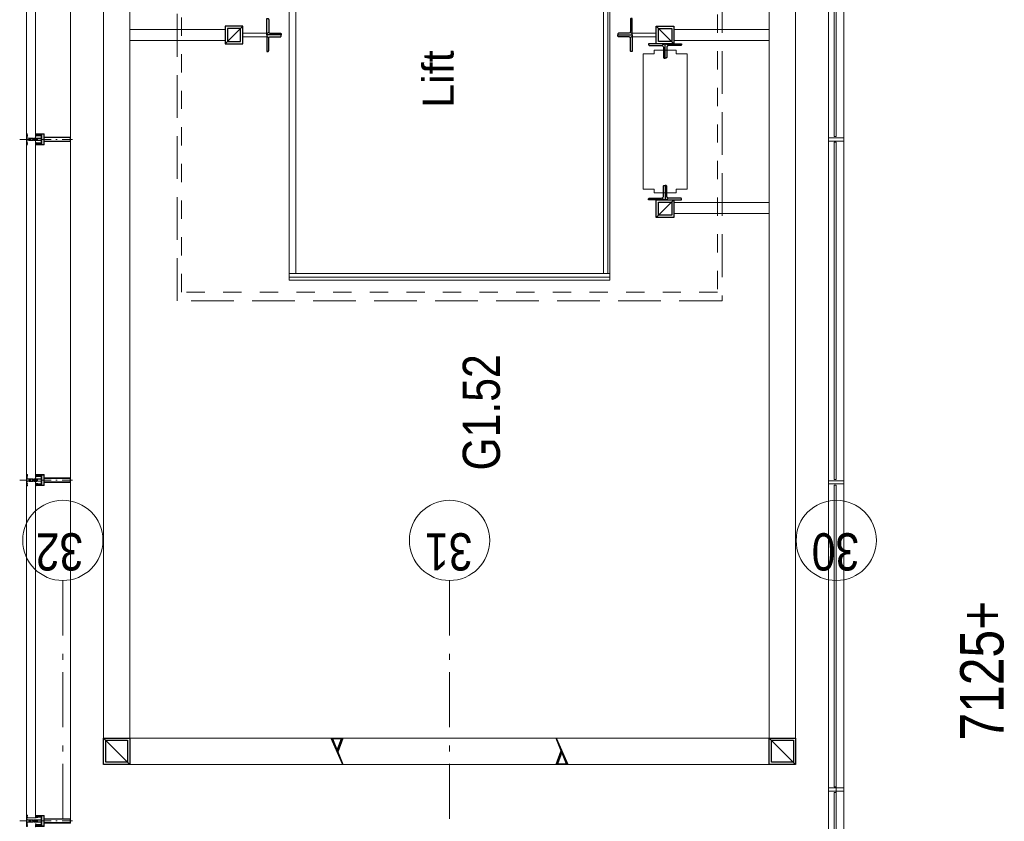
# Model space of a CAD drawing. Header units: millimetres. Extents: x -46954 to 169732, y -26853 to 94136.
# Tile 40 of 174: x -12384 to -7903, y 60945 to 64591. Entities that reach past the tile are written whole.
import ezdxf

# ---------------------------------------------------------------- set-up
doc = ezdxf.new("R2010")
doc.units = ezdxf.units.MM
doc.header["$LTSCALE"] = 400
for name, pattern in [('STYLE_01', [0.416641, 0.208282, -0.208359]), ('STYLE_02', [0.694427, 0.486069, -0.208359]), ('STYLE_06', [1.041641, 0.625, -0.208282, 0.069427, -0.138931]), ('STYLE_15', [0.240945, 0.11811, -0.059055, 0.004724, -0.059055]), ('STYLE_16', [0.177165, 0.11811, -0.059055])]:
    doc.linetypes.add(name, pattern=pattern)
for name, color, linetype, lineweight in [('Lijn-afbreek', 140, 'STYLE_06', 15), ('mat-glas-hor', 140, 'Continuous', 15), ('mat-kalkzandsteen', 5, 'Continuous', 25), ('mat-staal', 5, 'Continuous', 25), ('mat-staal_zink', 140, 'Continuous', 15), ('None', 7, 'Continuous', 9), ('Ruimtenummers', 5, 'Continuous', 25), ('Tekst', 140, 'Continuous', 15)]:
    doc.layers.add(name, color=color, linetype=linetype, lineweight=lineweight)
doc.styles.add('Arial', font='arial.ttf', dxfattribs={"height": 176.388889})
doc.styles.add('Arial Narrow', font='ARIALN.TTF', dxfattribs={"height": 222.25})

# ---------------------------------------------------------------- blocks, each defined once
blk = doc.blocks.new('*X1390')
at = {"layer": 'None', "lineweight": 5}
blk.add_line((33516, 5650), (31916, 5650), dxfattribs=at)
blk = doc.blocks.new('*X1391')
at = {"layer": 'None', "lineweight": 5}
blk.add_line((31900, 5640), (31900, 7100), dxfattribs=at)
blk = doc.blocks.new('*X698')
at = {"layer": 'None', "lineweight": 9}
blk.add_line((-60, -60), (60, 60), dxfattribs=at)
blk = doc.blocks.new('Kolom [] 120')
at = {"layer": 'mat-staal', "lineweight": 25}
for points in [[(-60, 60), (60, 60), (60, -60), (-60, -60)], [(-50, 50), (50, 50), (50, -50), (-50, -50)]]:
    blk.add_lwpolyline(points, close=True, dxfattribs=at)
at = {"layer": 'mat-staal'}
blk.add_blockref('*X698', (0, 0), dxfattribs=at)
blk = doc.blocks.new('*X1407')
at = {"layer": 'None', "lineweight": 9}
for p, q in [((29775.5, 6865.2), (29779.2, 6869)), ((29800.1, 6889.8), (29803.1, 6892.8))]:
    blk.add_line(p, q, dxfattribs=at)
blk = doc.blocks.new('*X1408')
at = {"layer": 'None', "lineweight": 25}
blk.add_line((29770.8, 5870.6), (29773.2, 5873), dxfattribs=at)
blk = doc.blocks.new('*X1409')
at = {"layer": 'None', "lineweight": 9}
blk.add_line((-17.8, -17.8), (-9.4, -9.4), dxfattribs=at)
blk = doc.blocks.new('*U1410')
at = {"layer": 'None', "color": 92, "linetype": 'Continuous', "lineweight": 25, "flags": 128}
blk.add_lwpolyline([(-17.8, -22.8), (-17.8, 52.2), (-13.8, 52.2, -0.414214), (-9.8, 48.2), (-9.8, -6.8, 0.414214), (-1.8, -14.8), (43.2, -14.8, -0.414214), (47.2, -18.8), (47.2, -22.8)], format="xyb", close=True, dxfattribs=at)
at = {"layer": 'None', "color": 92}
blk.add_blockref('*X1409', (0, 0), dxfattribs=at)
blk = doc.blocks.new('*X1411')
at = {"layer": 'None', "lineweight": 9}
blk.add_line((-17.8, -17.8), (-9.4, -9.4), dxfattribs=at)
blk = doc.blocks.new('*U1412')
at = {"layer": 'None', "color": 92, "linetype": 'Continuous', "lineweight": 25, "flags": 128}
blk.add_lwpolyline([(-17.8, -22.8), (-17.8, 52.2), (-13.8, 52.2, -0.414214), (-9.8, 48.2), (-9.8, -6.8, 0.414214), (-1.8, -14.8), (43.2, -14.8, -0.414214), (47.2, -18.8), (47.2, -22.8)], format="xyb", close=True, dxfattribs=at)
at = {"layer": 'None', "color": 92}
blk.add_blockref('*X1411', (0, 0), dxfattribs=at)
blk = doc.blocks.new('*U1413')
at = {"layer": 'mat-staal', "rotation": 89.99999764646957}
blk.add_blockref('*U1412', (32978.2, 5556.8), dxfattribs=at)
at = {"layer": 'mat-staal', "xscale": -1, "rotation": 270}
blk.add_blockref('*U1410', (33023.8, 5556.8), dxfattribs=at)
blk = doc.blocks.new('*U1414')
at = {"layer": 'mat-staal'}
blk.add_blockref('*U1413', (0, 0), dxfattribs=at)
blk = doc.blocks.new('*U1415')
at = {"layer": 'None', "color": 140, "linetype": 'Continuous', "lineweight": 15}
blk.add_lwpolyline([(32299, 5339), (32299, 5289), (32915.9, 5289), (32915.9, 5339), (32932.4, 5339), (32932.4, 5439), (32915.9, 5439), (32915.9, 5489), (32299, 5489), (32299, 5439), (32282.4, 5439), (32282.4, 5339)], close=True, dxfattribs=at)
blk = doc.blocks.new('*X1416')
at = {"layer": 'None', "lineweight": 9}
blk.add_line((-17.8, -17.8), (-9.4, -9.4), dxfattribs=at)
blk = doc.blocks.new('*U1417')
at = {"layer": 'None', "color": 92, "linetype": 'Continuous', "lineweight": 25, "flags": 128}
blk.add_lwpolyline([(-17.8, -22.8), (-17.8, 52.2), (-13.8, 52.2, -0.414214), (-9.8, 48.2), (-9.8, -6.8, 0.414214), (-1.8, -14.8), (43.2, -14.8, -0.414214), (47.2, -18.8), (47.2, -22.8)], format="xyb", close=True, dxfattribs=at)
at = {"layer": 'None', "color": 92}
blk.add_blockref('*X1416', (0, 0), dxfattribs=at)
blk = doc.blocks.new('*X1418')
at = {"layer": 'None', "lineweight": 9}
blk.add_line((-17.8, -17.8), (-9.4, -9.4), dxfattribs=at)
blk = doc.blocks.new('*U1419')
at = {"layer": 'None', "color": 92, "linetype": 'Continuous', "lineweight": 25, "flags": 128}
blk.add_lwpolyline([(-17.8, -22.8), (-17.8, 52.2), (-13.8, 52.2, -0.414214), (-9.8, 48.2), (-9.8, -6.8, 0.414214), (-1.8, -14.8), (43.2, -14.8, -0.414214), (47.2, -18.8), (47.2, -22.8)], format="xyb", close=True, dxfattribs=at)
at = {"layer": 'None', "color": 92}
blk.add_blockref('*X1418', (0, 0), dxfattribs=at)
blk = doc.blocks.new('*U1420')
at = {"layer": 'mat-staal', "xscale": -1, "rotation": 2.3535304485e-06}
blk.add_blockref('*U1419', (32943.2, 5411.8), dxfattribs=at)
at = {"layer": 'mat-staal', "rotation": 180}
blk.add_blockref('*U1417', (32943.2, 5366.2), dxfattribs=at)
blk = doc.blocks.new('*U1421')
at = {"layer": 'mat-staal'}
blk.add_blockref('*U1420', (0, 0), dxfattribs=at)
blk = doc.blocks.new('*X1422')
at = {"layer": 'None', "lineweight": 9}
blk.add_line((-17.8, -17.8), (-9.4, -9.4), dxfattribs=at)
blk = doc.blocks.new('*U1423')
at = {"layer": 'None', "color": 92, "linetype": 'Continuous', "lineweight": 25, "flags": 128}
blk.add_lwpolyline([(-17.8, -22.8), (-17.8, 52.2), (-13.8, 52.2, -0.414214), (-9.8, 48.2), (-9.8, -6.8, 0.414214), (-1.8, -14.8), (43.2, -14.8, -0.414214), (47.2, -18.8), (47.2, -22.8)], format="xyb", close=True, dxfattribs=at)
at = {"layer": 'None', "color": 92}
blk.add_blockref('*X1422', (0, 0), dxfattribs=at)
blk = doc.blocks.new('*X1424')
at = {"layer": 'None', "lineweight": 9}
blk.add_line((-17.8, -17.8), (-9.4, -9.4), dxfattribs=at)
blk = doc.blocks.new('*U1425')
at = {"layer": 'None', "color": 92, "linetype": 'Continuous', "lineweight": 25, "flags": 128}
blk.add_lwpolyline([(-17.8, -22.8), (-17.8, 52.2), (-13.8, 52.2, -0.414214), (-9.8, 48.2), (-9.8, -6.8, 0.414214), (-1.8, -14.8), (43.2, -14.8, -0.414214), (47.2, -18.8), (47.2, -22.8)], format="xyb", close=True, dxfattribs=at)
at = {"layer": 'None', "color": 92}
blk.add_blockref('*X1424', (0, 0), dxfattribs=at)
blk = doc.blocks.new('*U1426')
at = {"layer": 'mat-staal'}
blk.add_blockref('*U1425', (32268.8, 5411.8), dxfattribs=at)
at = {"layer": 'mat-staal', "xscale": -1, "rotation": 180.0000023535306}
blk.add_blockref('*U1423', (32268.8, 5366.2), dxfattribs=at)
blk = doc.blocks.new('*U1427')
at = {"layer": 'mat-staal'}
blk.add_blockref('*U1426', (0, 0), dxfattribs=at)
blk = doc.blocks.new('*X700')
at = {"layer": 'None', "lineweight": 9}
blk.add_line((-40, -40), (40, 40), dxfattribs=at)
blk = doc.blocks.new('Kolom [] 080')
at = {"layer": 'mat-staal', "lineweight": 25}
for points in [[(-40, 40), (40, 40), (40, -40), (-40, -40)], [(-30, 30), (30, 30), (30, -30), (-30, -30)]]:
    blk.add_lwpolyline(points, close=True, dxfattribs=at)
at = {"layer": 'mat-staal'}
blk.add_blockref('*X700', (0, 0), dxfattribs=at)
blk = doc.blocks.new('*X1428')
at = {"layer": 'None', "lineweight": 9}
blk.add_line((-17.8, -17.8), (-9.4, -9.4), dxfattribs=at)
blk = doc.blocks.new('*U1429')
at = {"layer": 'None', "color": 92, "linetype": 'Continuous', "lineweight": 25, "flags": 128}
blk.add_lwpolyline([(-17.8, -22.8), (-17.8, 52.2), (-13.8, 52.2, -0.414214), (-9.8, 48.2), (-9.8, -6.8, 0.414214), (-1.8, -14.8), (43.2, -14.8, -0.414214), (47.2, -18.8), (47.2, -22.8)], format="xyb", close=True, dxfattribs=at)
at = {"layer": 'None', "color": 92}
blk.add_blockref('*X1428', (0, 0), dxfattribs=at)
blk = doc.blocks.new('*X1430')
at = {"layer": 'None', "lineweight": 9}
blk.add_line((-17.8, -17.8), (-9.4, -9.4), dxfattribs=at)
blk = doc.blocks.new('*U1431')
at = {"layer": 'None', "color": 92, "linetype": 'Continuous', "lineweight": 25, "flags": 128}
blk.add_lwpolyline([(-17.8, -22.8), (-17.8, 52.2), (-13.8, 52.2, -0.414214), (-9.8, 48.2), (-9.8, -6.8, 0.414214), (-1.8, -14.8), (43.2, -14.8, -0.414214), (47.2, -18.8), (47.2, -22.8)], format="xyb", close=True, dxfattribs=at)
at = {"layer": 'None', "color": 92}
blk.add_blockref('*X1430', (0, 0), dxfattribs=at)
blk = doc.blocks.new('*U1432')
at = {"layer": 'mat-staal', "xscale": -1, "rotation": 90.00000235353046}
blk.add_blockref('*U1431', (32978.2, 7183.2), dxfattribs=at)
at = {"layer": 'mat-staal', "rotation": 270}
blk.add_blockref('*U1429', (33023.8, 7183.2), dxfattribs=at)
blk = doc.blocks.new('*U1433')
at = {"layer": 'mat-staal'}
blk.add_blockref('*U1432', (0, 0), dxfattribs=at)
blk = doc.blocks.new('*U1434')
at = {"layer": 'None', "color": 43, "linetype": 'Continuous', "lineweight": 9}
for points in [[(32976, 7391), (33026, 7391), (33026, 7825), (32976, 7825)], [(32993, 7311), (33009, 7311), (33009, 7201), (32993, 7201)], [(32993, 5539), (33009, 5539), (33009, 5429), (32993, 5429)], [(32188.5, 5349), (32238.5, 5349), (32238.5, 4915), (32188.5, 4915)], [(32976, 5349), (33026, 5349), (33026, 4915), (32976, 4915)]]:
    blk.add_lwpolyline(points, close=True, dxfattribs=at)
at = {"layer": 'Lijn-afbreek', "color": 7, "xscale": -1, "rotation": 180}
blk.add_blockref('Kolom [] 080', (33001, 7351), dxfattribs=at)
at = {"layer": 'Lijn-afbreek', "color": 7, "rotation": 90}
blk.add_blockref('Kolom [] 080', (32211, 5389), dxfattribs=at)
at = {"layer": 'Lijn-afbreek', "color": 7}
blk.add_blockref('Kolom [] 080', (33001, 5389), dxfattribs=at)
at = {"layer": 'mat-staal'}
for name in ['*U1433', '*U1414', '*U1421', '*U1427']:
    blk.add_blockref(name, (0, 0), dxfattribs=at)
at = {"layer": 'None', "color": 7}
blk.add_blockref('*U1415', (0, 0), dxfattribs=at)
blk = doc.blocks.new('*U1435')
at = {"layer": 'mat-glas-hor', "lineweight": 15}
for points in [[(31886, 5640), (31886, 7100), (31916, 7100), (31916, 5640)], [(31916, 7070), (33516, 7070), (33516, 7100), (31916, 7100)], [(31916, 5670), (33516, 5670), (33516, 5640), (31916, 5640)]]:
    blk.add_lwpolyline(points, close=True, dxfattribs=at)
at = {"layer": 'mat-glas-hor', "color": 140, "lineweight": 15}
for points in [[(29086.1, 4620), (29555.8, 4620), (29555.8, 4610), (29086.1, 4610)], [(30953.6, 4620), (29580.8, 4620), (29580.8, 4610), (30953.6, 4610)], [(30978.6, 4620), (32513.6, 4620), (32513.6, 4610), (30978.6, 4610)], [(34076.1, 4620), (32538.6, 4620), (32538.6, 4610), (34076.1, 4610)]]:
    blk.add_lwpolyline(points, close=True, dxfattribs=at)
at = {"layer": 'mat-staal_zink', "color": 8, "lineweight": 5}
for points in [[(29575.8, 4575), (29560.8, 4575), (29560.8, 4645), (29575.8, 4645)], [(30973.6, 4645), (30958.6, 4645), (30958.6, 4575), (30973.6, 4575)], [(32533.6, 4645), (32518.6, 4645), (32518.6, 4575), (32533.6, 4575)]]:
    blk.add_lwpolyline(points, close=True, dxfattribs=at)
at = {"layer": 'None', "color": 140, "linetype": 'Continuous', "lineweight": 15}
for p, q in [((29683.1, 7825), (29683.1, 6855)), ((29803.1, 7825), (29803.1, 6855)), ((29683.1, 5885), (29683.1, 4915)), ((29803.1, 5885), (29803.1, 4915))]:
    blk.add_line(p, q, dxfattribs=at)
at = {"layer": 'None', "color": 8, "linetype": 'Continuous', "lineweight": 5}
for p, q in [((34041.1, 4645), (29081.1, 4645)), ((29081.1, 4575), (34111.1, 4575))]:
    blk.add_line(p, q, dxfattribs=at)
at = {"layer": 'None', "color": 43, "linetype": 'Continuous', "lineweight": 9, "flags": 128}
for points in [[(29683.1, 4795), (29683.1, 7945), (33891.1, 7945), (33891.1, 4795)], [(33771.1, 4915), (33771.1, 7825), (29803.1, 7825), (29803.1, 4915)]]:
    blk.add_lwpolyline(points, close=True, dxfattribs=at)
at = {"layer": 'None', "color": 43, "linetype": 'STYLE_02', "lineweight": 9}
blk.add_lwpolyline([(31791.1, 7610), (33761.1, 7610), (33761.1, 5130), (31791.1, 5130)], close=True, dxfattribs=at)
at = {"layer": 'None', "color": 8, "linetype": 'STYLE_01', "lineweight": 5}
blk.add_lwpolyline([(31831.1, 7590), (33761.1, 7590), (33761.1, 5150), (31831.1, 5150)], close=True, dxfattribs=at)
at = {"layer": 'None', "color": 92, "linetype": 'Continuous', "lineweight": 25}
for points in [[(29683.1, 6855), (29803.1, 6908.6), (29803.1, 6855), (29740.7, 6878.2), (29747.3, 6880.8), (29800.1, 6861.2), (29800.1, 6902.1)], [(29803.1, 5885), (29683.1, 5831.4), (29683.1, 5885), (29745.5, 5861.8), (29738.8, 5859.2), (29686.1, 5878.8), (29686.1, 5837.9)]]:
    blk.add_lwpolyline(points, close=True, dxfattribs=at)
at = {"layer": 'mat-glas-hor'}
for name in ['*X1391', '*X1390']:
    blk.add_blockref(name, (0, 0), dxfattribs=at)
at = {"layer": 'mat-staal', "color": 7}
for p in [(29743.1, 7885), (29743.1, 4855)]:
    blk.add_blockref('Kolom [] 120', p, dxfattribs=at)
at = {"layer": 'None', "color": 7}
blk.add_blockref('*U1434', (0, 0), dxfattribs=at)
at = {"layer": 'None', "color": 92}
for name in ['*X1407', '*X1408']:
    blk.add_blockref(name, (0, 0), dxfattribs=at)
at = {"layer": 'None', "color": 140, "insert": (32800.1, 6492.7), "char_height": 141.11, "attachment_point": 2, "style": 'Arial'}
blk.add_mtext('Lift', dxfattribs=at)
blk = doc.blocks.new('*U382')
at = {"layer": 'None', "color": 8, "lineweight": 5, "flags": 128}
for points in [[(-5, -154.3), (-5, -154.3, 0.414214), (-5.5, -154.8), (-5.5, -172.5), (-5.5, -172.5, 0.414214), (-5, -173), (-4, -173), (-4, -173, 0.414214), (-3.5, -172.5), (-3.5, -172.5, 0.414214), (-4, -172), (-4.5, -172), (-4.5, -168.8), (-4.5, -168.8, -0.414214), (-4, -168.3), (-2.7, -168.3), (-2.7, -168.3, 0.221695), (-1.9, -167.9), (-0.8, -166.5), (-0.8, -166.5, -0.466308), (0.8, -166.5), (2, -167.9), (2, -167.9, 0.221695), (2.7, -168.3), (4, -168.3), (4, -168.3, -0.414214), (4.5, -168.8), (4.5, -172), (4, -172), (4, -172, 0.414214), (3.5, -172.5), (3.5, -172.5, 0.414214), (4, -173), (5, -173), (5, -173, 0.414214), (5.5, -172.5), (5.5, -154.8), (5.5, -154.8, 0.414214), (5, -154.3), (4.7, -154.3), (4.7, -155), (4.7, -155, -0.414214), (4.4, -155.3), (4.1, -155.3), (4.1, -155.3, -0.414214), (3.3, -154.5), (3.3, -150.6), (3.3, -150.6, -0.414214), (4.1, -149.8), (4.4, -149.8), (4.4, -149.8, -0.414214), (4.7, -150.1), (4.7, -150.8), (5, -150.8), (5, -150.8, 0.414214), (5.5, -150.3), (5.5, -137.6), (5.5, -137.6, 0.351868), (5.3, -137.3), (5.3, -137.3, 0.351868), (4.9, -137.5), (4.1, -139.2), (4.1, -139.2, 0.314902), (4.2, -139.4), (4.5, -139.7), (4.5, -139.7, -0.198912), (4.5, -139.9), (4.5, -140.1), (4.5, -140.1, -0.198912), (4.5, -140.3), (4.2, -140.6), (4.2, -140.6, 0.414214), (4.2, -140.8), (4.5, -141.1), (4.5, -141.1, -0.198912), (4.5, -141.3), (4.5, -141.5), (4.5, -141.5, -0.198912), (4.5, -141.7), (4.2, -142), (4.2, -142, 0.414214), (4.2, -142.2), (4.5, -142.5), (4.5, -142.5, -0.198912), (4.5, -142.7), (4.5, -143.2), (4.5, -143.2, -0.087489), (4.5, -143.3), (4.2, -144.1), (4.2, -148.5), (4.2, -148.5, -0.414214), (3.9, -148.8), (-3.9, -148.8), (-3.9, -148.8, -0.414214), (-4.2, -148.5), (-4.2, -144.1), (-4.5, -143.3), (-4.5, -143.3, -0.087489), (-4.5, -143.2), (-4.5, -142.7), (-4.5, -142.7, -0.198912), (-4.4, -142.5), (-4.1, -142.2), (-4.1, -142.2, 0.414214), (-4.1, -142), (-4.4, -141.7), (-4.4, -141.7, -0.198912), (-4.5, -141.5), (-4.5, -141.3), (-4.5, -141.3, -0.198912), (-4.4, -141.1), (-4.1, -140.8), (-4.1, -140.8, 0.414214), (-4.1, -140.6), (-4.4, -140.3), (-4.4, -140.3, -0.198912), (-4.5, -140.1), (-4.5, -139.9), (-4.5, -139.9, -0.198912), (-4.4, -139.7), (-4.1, -139.4), (-4.1, -139.4, 0.314902), (-4.1, -139.2), (-4.9, -137.5), (-4.9, -137.5, 0.351868), (-5.3, -137.3), (-5.3, -137.3, 0.351868), (-5.5, -137.6), (-5.5, -150.3), (-5.5, -150.3, 0.414214), (-5, -150.8), (-4.7, -150.8), (-4.7, -150.1), (-4.7, -150.1, -0.414214), (-4.4, -149.8), (-4.1, -149.8), (-4.1, -149.8, -0.414214), (-3.3, -150.6), (-3.3, -154.5), (-3.3, -154.5, -0.414214), (-4.1, -155.3), (-4.4, -155.3), (-4.4, -155.3, -0.414214), (-4.7, -155), (-4.7, -154.3)], [(-4.5, -161.7, -0.414214), (-4, -161.2), (-2.7, -161.2), (-2.7, -161.2, 0.414214), (-2.5, -161), (-2.5, -160.4), (-2.5, -160.4, 0.414214), (-2.7, -160.2), (-4, -160.2), (-4, -160.2, -0.414214), (-4.5, -159.7), (-4.5, -156.8), (-4.5, -156.8, -0.414214), (-4, -156.3), (4, -156.3), (4, -156.3, -0.414214), (4.5, -156.8), (4.5, -159.7), (4.5, -159.7, -0.414214), (4, -160.2), (2.7, -160.2), (2.7, -160.2, 0.414214), (2.5, -160.4), (2.5, -161), (2.5, -161, 0.414214), (2.7, -161.2), (4, -161.2), (4, -161.2, -0.414214), (4.5, -161.7), (4.5, -166.8), (4.5, -166.8, -0.414214), (4, -167.3), (3, -167.3), (3, -167.3, -0.221695), (2.6, -167.1), (1.5, -165.9), (1.5, -165.9, 0.466308), (-1.5, -165.9), (-2.6, -167.1), (-2.6, -167.1, -0.221695), (-2.9, -167.3), (-4, -167.3), (-4, -167.3, -0.414214), (-4.5, -166.8), (-4.5, -161.7)], [(-1.8, -149.8, 0.414214), (-2.3, -150.3), (-2.3, -155.1), (-2.3, -155.1, 0.414214), (-2.1, -155.3), (2.1, -155.3), (2.1, -155.3, 0.414214), (2.3, -155.1), (2.3, -150.3), (2.3, -150.3, 0.414214), (1.8, -149.8), (-1.8, -149.8)]]:
    blk.add_lwpolyline(points, format="xyb", close=True, dxfattribs=at)
blk = doc.blocks.new('*U383')
at = {"layer": 'None', "color": 8, "lineweight": 5, "flags": 128}
for points in [[(-6, -180.7), (-6, -180.7, -0.388879), (-8.7, -183.2), (-8.7, -183.2), (-20.4, -183.2), (-21.6, -183.9), (-22.9, -183.9), (-22.9, -182.7), (-23.8, -182.7), (-23.8, -184.8), (23.8, -184.8), (23.8, -182.7), (22.9, -182.7), (22.9, -183.9), (21.7, -183.9), (20.4, -183.2), (8.7, -183.2), (8.7, -183.2, -0.388879), (6, -180.7), (6, -180.7), (5.3, -173.2), (2.5, -173.2), (2.5, -171.2), (-2.5, -171.2), (-2.5, -173.2), (-5.3, -173.2), (-6, -180.7)], [(-13.5, -182.8), (-13.5, -181.9), (-14.5, -181.1), (-14.5, -181.1, 0.36397), (-14.9, -181.1), (-14.9, -181.1), (-15.4, -181.5), (-15.4, -181.5, -0.36397), (-15.8, -181.5), (-15.8, -181.5), (-16.3, -181.1), (-16.3, -181.1, 0.36397), (-16.7, -181.1), (-16.7, -181.1), (-17.2, -181.5), (-17.2, -181.5, -0.36397), (-17.6, -181.5), (-17.6, -181.5), (-18.1, -181.1), (-18.1, -181.1, 0.36397), (-18.5, -181.1), (-18.5, -181.1), (-19, -181.5), (-19, -181.5, -0.36397), (-19.4, -181.5), (-19.4, -181.5), (-19.9, -181.1), (-19.9, -181.1, 0.36397), (-20.3, -181.1), (-20.3, -181.1), (-20.8, -181.5), (-20.8, -181.5, -0.36397), (-21.2, -181.5), (-21.2, -181.5), (-21.7, -181.1), (-21.7, -181.1, 0.36397), (-22.1, -181.1), (-22.1, -181.1), (-22.4, -181.3), (-23.2, -181.3), (-23.5, -181.1), (-23.5, -181.1, 0.36397), (-23.9, -181.1), (-23.9, -181.1), (-24.2, -181.3), (-24.5, -181.3), (-24.5, -181.3, -0.267949), (-24.8, -181.2), (-24.8, -181.2), (-24.9, -180.9), (-24.9, -180.9, 0.339454), (-25.3, -180.7), (-25.3, -180.7, 0.339454), (-25.5, -181), (-25.5, -181), (-25.5, -184.4), (-25.5, -184.4, 0.414214), (-25.2, -184.7), (-25.2, -184.7), (-24.3, -184.7), (-24.3, -184.7, 0.414214), (-24, -184.4), (-24, -184.4), (-24, -182.7), (-24, -182.7, 0.236068), (-24.1, -182.5), (-24.1, -182.5), (-24.1, -182.5, -0.548276), (-24, -182.2), (-24, -182.2, -0.548276), (-23.8, -182.4), (-23.8, -182.4), (-23.8, -182.4, 0.250388), (-23.6, -182.3), (-23.6, -182.3), (-22.8, -182.3), (-22.8, -182.3, -0.414214), (-22.5, -182.6), (-22.5, -182.6), (-22.5, -183.3), (-22.5, -183.3, 0.414214), (-22.2, -183.6), (-22.2, -183.6), (-22, -183.6), (-22, -183.6, 0.131652), (-21.8, -183.5), (-21.8, -183.5), (-20.5, -182.8), (-13.5, -182.8)], [(13.5, -182.8), (13.5, -181.9), (14.5, -181.1), (14.5, -181.1, -0.36397), (14.9, -181.1), (14.9, -181.1), (15.4, -181.5), (15.4, -181.5, 0.36397), (15.8, -181.5), (15.8, -181.5), (16.3, -181.1), (16.3, -181.1, -0.36397), (16.7, -181.1), (16.7, -181.1), (17.2, -181.5), (17.2, -181.5, 0.36397), (17.6, -181.5), (17.6, -181.5), (18.1, -181.1), (18.1, -181.1, -0.36397), (18.5, -181.1), (18.5, -181.1), (19, -181.5), (19, -181.5, 0.36397), (19.4, -181.5), (19.4, -181.5), (19.9, -181.1), (19.9, -181.1, -0.36397), (20.3, -181.1), (20.3, -181.1), (20.8, -181.5), (20.8, -181.5, 0.36397), (21.2, -181.5), (21.2, -181.5), (21.7, -181.1), (21.7, -181.1, -0.36397), (22.1, -181.1), (22.1, -181.1), (22.4, -181.3), (23.2, -181.3), (23.5, -181.1), (23.5, -181.1, -0.36397), (23.9, -181.1), (23.9, -181.1), (24.2, -181.3), (24.5, -181.3), (24.5, -181.3, 0.267949), (24.8, -181.2), (24.8, -181.2), (25, -180.9), (25, -180.9, -0.339454), (25.3, -180.7), (25.3, -180.7, -0.339454), (25.5, -181), (25.5, -181), (25.5, -184.4), (25.5, -184.4, -0.414214), (25.2, -184.7), (25.2, -184.7), (24.3, -184.7), (24.3, -184.7, -0.414214), (24, -184.4), (24, -184.4), (24, -182.7), (24, -182.7, -0.236068), (24.1, -182.5), (24.1, -182.5), (24.1, -182.5, 0.548276), (24.1, -182.2), (24.1, -182.2, 0.548276), (23.9, -182.4), (23.9, -182.4), (23.9, -182.4, -0.250388), (23.6, -182.3), (23.6, -182.3), (22.8, -182.3), (22.8, -182.3, 0.414214), (22.5, -182.6), (22.5, -182.6), (22.5, -183.3), (22.5, -183.3, -0.414214), (22.2, -183.6), (22.2, -183.6), (22, -183.6), (22, -183.6, -0.131652), (21.8, -183.5), (21.8, -183.5), (20.5, -182.8), (13.5, -182.8)]]:
    blk.add_lwpolyline(points, format="xyb", close=True, dxfattribs=at)
blk = doc.blocks.new('verticale stijl 150x50 UV')
at = {"layer": 'None', "color": 8, "linetype": 'STYLE_15', "lineweight": 5}
blk.add_line((0, -216), (0, 35), dxfattribs=at)
at = {"layer": 'None', "color": 8, "lineweight": 5}
for p, q in [((-24.8, -133.4), (-24.8, -133.4)), ((-24.8, -134.2), (-24.8, -134.2)), ((-24, -133), (-24, -133)), ((-24, -133.8), (-24, -133.8)), ((-23.2, -133.4), (-23.2, -133.4)), ((-23.2, -134.2), (-23.2, -134.2)), ((-22.4, -133), (-22.4, -133)), ((-22.4, -133.8), (-22.4, -133.8)), ((-21.6, -126.9), (-21.6, -126.9)), ((-21.6, -127.7), (-21.6, -127.7)), ((-21.6, -128.5), (-21.6, -128.5)), ((-21.6, -129.3), (-21.6, -129.3)), ((-21.6, -130.1), (-21.6, -130.1)), ((-21.6, -130.9), (-21.6, -130.9)), ((-21.6, -131.8), (-21.6, -131.8)), ((-21.6, -132.6), (-21.6, -132.6)), ((-21.6, -133.4), (-21.6, -133.4)), ((-21.6, -134.2), (-21.6, -134.2)), ((-20.7, -126.5), (-20.7, -126.5)), ((-20.7, -128.9), (-20.7, -128.9)), ((-20.7, -129.7), (-20.7, -129.7)), ((-20.7, -130.5), (-20.7, -130.5)), ((-20.7, -131.4), (-20.7, -131.4)), ((-20.7, -132.2), (-20.7, -132.2)), ((-20.7, -133), (-20.7, -133)), ((-20.7, -133.8), (-20.7, -133.8)), ((-19.9, -126.1), (-19.9, -126.1)), ((-19.9, -130.1), (-19.9, -130.1)), ((-19.9, -130.9), (-19.9, -130.9)), ((-19.9, -131.8), (-19.9, -131.8)), ((-19.9, -132.6), (-19.9, -132.6)), ((-19.9, -133.4), (-19.9, -133.4)), ((-19.9, -134.2), (-19.9, -134.2)), ((-19.1, -126.5), (-19.1, -126.5)), ((-19.1, -127.3), (-19.1, -127.3)), ((-19.1, -128.9), (-19.1, -128.9)), ((-19.1, -129.7), (-19.1, -129.7)), ((-19.1, -130.5), (-19.1, -130.5)), ((-19.1, -131.4), (-19.1, -131.4)), ((-19.1, -132.2), (-19.1, -132.2)), ((-19.1, -133), (-19.1, -133)), ((-19.1, -133.8), (-19.1, -133.8)), ((-18.3, -127.7), (-18.3, -127.7)), ((-18.3, -128.5), (-18.3, -128.5)), ((-18.3, -129.3), (-18.3, -129.3)), ((-18.3, -133.4), (-18.3, -133.4)), ((-18.3, -134.2), (-18.3, -134.2)), ((-17.5, -133), (-17.5, -133)), ((-17.5, -133.8), (-17.5, -133.8)), ((-16.7, -133.4), (-16.7, -133.4)), ((-16.7, -134.2), (-16.7, -134.2)), ((-25.6, -142.7), (-25.6, -142.7)), ((-25.6, -144.4), (-25.6, -144.4)), ((-24.8, -135), (-24.8, -135)), ((-24.8, -135.8), (-24.8, -135.8)), ((-24.8, -136.6), (-24.8, -136.6)), ((-24.8, -137.4), (-24.8, -137.4)), ((-24.8, -138.3), (-24.8, -138.3)), ((-24.8, -139.1), (-24.8, -139.1)), ((-24.8, -139.9), (-24.8, -139.9)), ((-24.8, -140.7), (-24.8, -140.7)), ((-24.8, -141.5), (-24.8, -141.5)), ((-24.8, -142.3), (-24.8, -142.3)), ((-24.8, -143.1), (-24.8, -143.1)), ((-24.8, -144.8), (-24.8, -144.8)), ((-24, -134.6), (-24, -134.6)), ((-24, -135.4), (-24, -135.4)), ((-24, -136.2), (-24, -136.2)), ((-24, -137), (-24, -137)), ((-24, -137.9), (-24, -137.9)), ((-24, -138.7), (-24, -138.7)), ((-24, -139.5), (-24, -139.5)), ((-24, -140.3), (-24, -140.3)), ((-24, -141.1), (-24, -141.1)), ((-24, -141.9), (-24, -141.9)), ((-24, -142.7), (-24, -142.7)), ((-24, -144.4), (-24, -144.4)), ((-23.2, -135), (-23.2, -135)), ((-23.2, -135.8), (-23.2, -135.8)), ((-23.2, -136.6), (-23.2, -136.6)), ((-23.2, -137.4), (-23.2, -137.4)), ((-23.2, -138.3), (-23.2, -138.3)), ((-23.2, -139.1), (-23.2, -139.1)), ((-23.2, -139.9), (-23.2, -139.9)), ((-23.2, -140.7), (-23.2, -140.7)), ((-23.2, -141.5), (-23.2, -141.5)), ((-23.2, -144.8), (-23.2, -144.8)), ((-22.4, -134.6), (-22.4, -134.6)), ((-22.4, -140.3), (-22.4, -140.3)), ((-22.4, -141.1), (-22.4, -141.1)), ((-22.4, -144.4), (-22.4, -144.4)), ((-21.6, -135), (-21.6, -135)), ((-21.6, -139.9), (-21.6, -139.9)), ((-21.6, -140.7), (-21.6, -140.7)), ((-21.6, -141.5), (-21.6, -141.5)), ((-21.6, -144.8), (-21.6, -144.8)), ((-20.7, -134.6), (-20.7, -134.6)), ((-20.7, -135.4), (-20.7, -135.4)), ((-20.7, -136.2), (-20.7, -136.2)), ((-20.7, -137), (-20.7, -137)), ((-20.7, -137.9), (-20.7, -137.9)), ((-20.7, -138.7), (-20.7, -138.7)), ((-20.7, -139.5), (-20.7, -139.5)), ((-20.7, -140.3), (-20.7, -140.3)), ((-20.7, -141.1), (-20.7, -141.1)), ((-20.7, -144.4), (-20.7, -144.4)), ((-19.9, -135), (-19.9, -135)), ((-19.9, -135.8), (-19.9, -135.8)), ((-19.9, -136.6), (-19.9, -136.6)), ((-19.9, -137.4), (-19.9, -137.4)), ((-19.9, -138.3), (-19.9, -138.3)), ((-19.9, -139.1), (-19.9, -139.1)), ((-19.9, -139.9), (-19.9, -139.9)), ((-19.9, -140.7), (-19.9, -140.7)), ((-19.9, -141.5), (-19.9, -141.5)), ((-19.9, -142.3), (-19.9, -142.3)), ((-19.9, -143.1), (-19.9, -143.1)), ((-19.9, -143.9), (-19.9, -143.9)), ((-19.1, -134.6), (-19.1, -134.6)), ((-19.1, -140.3), (-19.1, -140.3)), ((-19.1, -141.1), (-19.1, -141.1)), ((-19.1, -141.9), (-19.1, -141.9)), ((-18.3, -135), (-18.3, -135)), ((-18.3, -139.9), (-18.3, -139.9)), ((-18.3, -140.7), (-18.3, -140.7)), ((-18.3, -141.5), (-18.3, -141.5)), ((-18.3, -142.3), (-18.3, -142.3)), ((-17.5, -134.6), (-17.5, -134.6)), ((-17.5, -135.4), (-17.5, -135.4)), ((-17.5, -136.2), (-17.5, -136.2)), ((-17.5, -137), (-17.5, -137)), ((-17.5, -137.9), (-17.5, -137.9)), ((-17.5, -138.7), (-17.5, -138.7)), ((-17.5, -139.5), (-17.5, -139.5)), ((-17.5, -140.3), (-17.5, -140.3)), ((-17.5, -141.1), (-17.5, -141.1)), ((-17.5, -141.9), (-17.5, -141.9)), ((-17.5, -142.7), (-17.5, -142.7)), ((-16.7, -135), (-16.7, -135)), ((-16.7, -135.8), (-16.7, -135.8)), ((-16.7, -136.6), (-16.7, -136.6)), ((-16.7, -137.4), (-16.7, -137.4)), ((-16.7, -138.3), (-16.7, -138.3)), ((-16.7, -139.1), (-16.7, -139.1)), ((-16.7, -139.9), (-16.7, -139.9)), ((-16.7, -140.7), (-16.7, -140.7)), ((-16.7, -141.5), (-16.7, -141.5)), ((-16.7, -142.3), (-16.7, -142.3)), ((-16.7, -143.1), (-16.7, -143.1)), ((-15.9, -141.1), (-15.9, -141.1)), ((-15.9, -141.9), (-15.9, -141.9)), ((-15.9, -142.7), (-15.9, -142.7)), ((-15.9, -144.4), (-15.9, -144.4)), ((-15.1, -142.3), (-15.1, -142.3)), ((-15.1, -143.1), (-15.1, -143.1)), ((-15.1, -143.9), (-15.1, -143.9)), ((-15.1, -144.8), (-15.1, -144.8)), ((-14.2, -141.9), (-14.2, -141.9)), ((-14.2, -142.7), (-14.2, -142.7)), ((-14.2, -143.5), (-14.2, -143.5)), ((-14.2, -144.4), (-14.2, -144.4)), ((-13.4, -143.1), (-13.4, -143.1)), ((-13.4, -143.9), (-13.4, -143.9))]:
    blk.add_line(p, q, dxfattribs=at)
at = {"layer": 'None', "color": 8, "linetype": 'STYLE_16', "lineweight": 5}
for p, q in [((-2.2, -155.1), (0, -154.5)), ((-2.2, -156.7), (-2.2, -155.1)), ((-1.5, -156.9), (-1.5, -155)), ((-1, -157), (-1, -155.1)), ((2.3, -155.1), (0, -154.5)), ((1, -157), (1, -155.1)), ((1.5, -156.9), (1.5, -155)), ((2.3, -156.7), (2.3, -155.1))]:
    blk.add_line(p, q, dxfattribs=at)
at = {"layer": 'None', "color": 8, "linetype": 'Continuous', "lineweight": 5, "flags": 128}
for points in [[(-10, 15.4), (10, 15.4), (10, -104.8), (25, -104.8), (25, -116.8), (-25, -116.8), (-25, -104.8), (-10, -104.8)], [(-8, 13.4), (-8, -104.8), (8, -104.8), (8, 13.4)], [(8, -106.8), (-8, -106.8), (-23, -106.8), (-23, -114.8), (23, -114.8), (23, -106.8)]]:
    blk.add_lwpolyline(points, close=True, dxfattribs=at)
at = {"layer": 'None', "color": 8, "lineweight": 5, "flags": 128}
for points in [[(-14.8, -144.8), (-14.8, -144.8, 0.390793), (-13.2, -143.5), (-13.2, -143.5, 0.390793), (-14.4, -141.8), (-14.4, -141.8, -0.352623), (-16, -139.9), (-16, -133.1), (-16, -133.1, 0.414214), (-16.3, -132.8), (-17.6, -132.8), (-18.1, -133), (-18.1, -133, -0.520293), (-18.3, -132.8), (-18.3, -130.1), (-18.2, -130), (-18.2, -128), (-18.2, -128, -0.577863), (-18.1, -127.7), (-18, -127.7), (-18, -127.7, 0.366605), (-17.7, -127.5), (-17.7, -127.5, 0.366605), (-17.9, -127.1), (-17.9, -127.1, -0.130834), (-19.2, -126.1), (-19.2, -126.1, 0.439074), (-20.7, -126.1), (-20.7, -126.1, -0.133252), (-22, -127.1), (-22, -127.1, 0.366605), (-22.2, -127.5), (-22.2, -127.5, 0.366605), (-21.9, -127.7), (-21.8, -127.7), (-21.8, -127.7, -0.577455), (-21.8, -128), (-21.8, -130), (-21.6, -130.1), (-21.6, -132.8), (-21.6, -132.8, -0.52048), (-21.9, -133), (-22.4, -132.8), (-24.7, -132.8), (-24.7, -132.8, 0.414214), (-25, -133.1), (-25, -140.9), (-25, -140.9, -0.255976), (-25.9, -142.6), (-25.9, -142.6, 0.749676), (-25.3, -144.8), (-21.2, -144.8), (-21.2, -144.8, 0.414214), (-19.2, -142.8), (-19.2, -142.8, -0.402808), (-18.7, -142.3), (-18.7, -142.3, -0.402808), (-18.2, -142.8), (-18.2, -142.8, 0.233259), (-18, -143.1), (-14.6, -143.6), (-14.6, -143.6, -0.419014), (-14.5, -143.7), (-14.5, -143.7, -0.419014), (-14.6, -143.8), (-16, -143.8), (-16, -143.8, 0.414214), (-16.5, -144.3), (-16.5, -144.3, 0.414214), (-16, -144.8)], [(25, -132.6), (25, -116.8), (23.1, -116.8), (-23.1, -116.8), (-25, -116.8), (-25, -132.6), (-22.1, -132.6), (-22.1, -128), (-22.6, -128), (-22.6, -126.6), (-22.1, -126.6), (-22.1, -124.7), (-21.9, -124.5), (-21.9, -120.3), (-21.9, -120.3, -0.414214), (-20.2, -118.6), (-20.1, -118.6), (-20.1, -118.6, -0.414214), (-18.4, -120.3), (-18.4, -124.5), (-18.2, -124.7), (-18.2, -126.6), (-17.7, -126.6), (-17.7, -128), (-18.2, -128), (-18.2, -132.6), (-16.3, -132.6), (-16.3, -119.8), (-16.3, -119.8, -0.414214), (-15.1, -118.6), (-15.1, -118.6), (-6.5, -118.6), (-6.5, -118.6, -0.414214), (-5.3, -119.8), (-5.3, -136.8), (-3.9, -136.8), (-3.9, -139.6), (-4.3, -140), (-3.9, -140.4), (-3.9, -141), (-4.3, -141.4), (-3.9, -141.8), (-3.9, -142.4), (-4.3, -142.8), (-3.9, -143.8), (-3.9, -148.6), (-2.2, -148.6), (-2.2, -137.8), (-2.2, -137.8, -0.414214), (0, -135.6), (0, -135.6), (0, -135.6, -0.414214), (2.2, -137.8), (2.2, -148.6), (3.9, -148.6), (3.9, -143.8), (4.3, -142.8), (3.9, -142.4), (3.9, -141.8), (4.3, -141.4), (3.9, -141), (3.9, -140.4), (4.3, -140), (3.9, -139.6), (3.9, -136.8), (5.4, -136.8), (5.4, -119.8), (5.4, -119.8, -0.414214), (6.6, -118.6), (6.6, -118.6), (15.1, -118.6), (15.1, -118.6, -0.414214), (16.3, -119.8), (16.3, -132.6), (18.2, -132.6), (18.2, -128), (17.7, -128), (17.7, -126.6), (18.2, -126.6), (18.2, -124.7), (18.5, -124.5), (18.5, -120.3), (18.5, -120.3, -0.414214), (20.2, -118.6), (20.2, -118.6), (20.2, -118.6, -0.414214), (21.9, -120.3), (21.9, -124.5), (22.1, -124.7), (22.1, -126.6), (22.6, -126.6), (22.6, -128), (22.1, -128), (22.1, -132.6)], [(-21, -127.8, -0.29188), (-20.8, -127.3), (-20.3, -126.9), (-20.3, -126.9, -0.344328), (-19.7, -126.9), (-19.2, -127.3), (-19.2, -127.3, -0.29188), (-19, -127.8), (-19.4, -129.5), (-19.4, -129.5, -0.348796), (-20, -130), (-20, -130, -0.348796), (-20.6, -129.5), (-21, -127.8)], [(14.8, -144.8), (14.8, -144.8, -0.390793), (13.3, -143.5), (13.3, -143.5, -0.390793), (14.4, -141.8), (14.4, -141.8, 0.352623), (16, -139.9), (16, -133.1), (16, -133.1, -0.414214), (16.3, -132.8), (17.6, -132.8), (18.1, -133), (18.1, -133, 0.520293), (18.4, -132.8), (18.4, -130.1), (18.2, -130), (18.2, -128), (18.2, -128, 0.577863), (18.2, -127.7), (18.1, -127.7), (18.1, -127.7, -0.366605), (17.8, -127.5), (17.8, -127.5, -0.366605), (18, -127.1), (18, -127.1, 0.130834), (19.3, -126.1), (19.3, -126.1, -0.439074), (20.7, -126.1), (20.7, -126.1, 0.133252), (22.1, -127.1), (22.1, -127.1, -0.366605), (22.3, -127.5), (22.3, -127.5, -0.366605), (22, -127.7), (21.9, -127.7), (21.9, -127.7, 0.577455), (21.8, -128), (21.8, -130), (21.7, -130.1), (21.7, -132.8), (21.7, -132.8, 0.52048), (21.9, -133), (22.4, -132.8), (24.7, -132.8), (24.7, -132.8, -0.414214), (25, -133.1), (25, -140.9), (25, -140.9, 0.255976), (25.9, -142.6), (25.9, -142.6, -0.749676), (25.3, -144.8), (21.2, -144.8), (21.2, -144.8, -0.414214), (19.2, -142.8), (19.2, -142.8, 0.402808), (18.7, -142.3), (18.7, -142.3, 0.402808), (18.2, -142.8), (18.2, -142.8, -0.233259), (18, -143.1), (14.6, -143.6), (14.6, -143.6, 0.419014), (14.5, -143.7), (14.5, -143.7, 0.419014), (14.6, -143.8), (16, -143.8), (16, -143.8, -0.414214), (16.5, -144.3), (16.5, -144.3, -0.414214), (16, -144.8)], [(21, -127.8, 0.29188), (20.8, -127.3), (20.3, -126.9), (20.3, -126.9, 0.344328), (19.7, -126.9), (19.2, -127.3), (19.2, -127.3, 0.29188), (19, -127.8), (19.4, -129.5), (19.4, -129.5, 0.348796), (20, -130), (20, -130, 0.348796), (20.6, -129.5), (21, -127.8)], [(-23.2, -141.6), (-23.2, -141.6, 0.418874), (-23.7, -142.1), (-23.7, -142.1, -0.396568), (-25.3, -143.4), (-25.3, -143.4, 0.437017), (-25.7, -143.7), (-25.7, -143.7, 0.437017), (-25.4, -144), (-21.9, -144), (-21.9, -144, 0.263556), (-20.2, -143), (-20.2, -143, 0.552342), (-20.8, -141.8)], [(-23, -135.9), (-23, -135.9, -0.414214), (-22.1, -135), (-22.1, -135, -0.414214), (-21.3, -135.9), (-21.3, -138.8), (-21.3, -138.8, -0.414214), (-22.1, -139.6), (-22.1, -139.6, -0.414214), (-23, -138.8)], [(-18.8, -139.6, -0.414214), (-19.7, -138.8), (-19.7, -135.9), (-19.7, -135.9, -0.414214), (-18.8, -135), (-18.8, -135, -0.414214), (-18, -135.9), (-18, -138.8), (-18, -138.8, -0.414214), (-18.8, -139.6)], [(0, -157.1), (0, -157.1, -0.163834), (-4.3, -155.6), (-4.3, -155.6), (-4.3, -155.6, -0.234469), (-4.7, -154.8), (-4.7, -154.8), (-4.7, -153.6), (4.8, -153.6), (4.8, -154.8), (4.8, -154.8, -0.234469), (4.4, -155.6), (4.4, -155.6), (4.4, -155.6, -0.163834), (0, -157.1), (0, -157.1)], [(18.9, -139.6, 0.414214), (19.7, -138.8), (19.7, -135.9), (19.7, -135.9, 0.414214), (18.9, -135), (18.9, -135, 0.414214), (18, -135.9), (18, -138.8), (18, -138.8, 0.414214), (18.9, -139.6)], [(23.2, -141.6), (23.2, -141.6, -0.418874), (23.7, -142.1), (23.7, -142.1, 0.396568), (25.3, -143.4), (25.3, -143.4, -0.437017), (25.7, -143.7), (25.7, -143.7, -0.437017), (25.4, -144), (21.9, -144), (21.9, -144, -0.263556), (20.2, -143), (20.2, -143, -0.552342), (20.8, -141.8)], [(23, -135.9), (23, -135.9, 0.414214), (22.2, -135), (22.2, -135, 0.414214), (21.3, -135.9), (21.3, -138.8), (21.3, -138.8, 0.414214), (22.2, -139.6), (22.2, -139.6, 0.414214), (23, -138.8)]]:
    blk.add_lwpolyline(points, format="xyb", close=True, dxfattribs=at)
blk.add_lwpolyline([(4, -118.6), (4, -134.3), (-4, -134.3), (-4, -118.6)], close=True, dxfattribs=at)
at = {"layer": 'None', "color": 8, "linetype": 'STYLE_16', "lineweight": 5}
for centre, radius, start, end in [((-1.6, -158.4), 3.38, 79.3357, 100.6643), ((0, -163.2), 8.16, 82.9585, 97.0415), ((0, -160.4), 3.5, 73.4149, 106.5851), ((1.6, -158.4), 3.38, 79.3357, 100.6643)]:
    blk.add_arc(centre, radius, start, end, dxfattribs=at)
at = {"layer": 'None', "color": 7}
for name in ['*U383', '*U382']:
    blk.add_blockref(name, (0, 0), dxfattribs=at)
blk = doc.blocks.new('*U1452')
at = {"layer": 'None', "color": 140, "lineweight": 15}
for p, q in [((29439.6, 8295), (29439.6, 8255)), ((37162.6, 8295), (29439.6, 8295)), ((37162.6, 8255), (29439.6, 8255))]:
    blk.add_line(p, q, dxfattribs=at)
at = {"layer": 'None', "color": 43, "linetype": 'Continuous', "lineweight": 9}
blk.add_line((29436.1, 8095), (37166.1, 8095), dxfattribs=at)
at = {"layer": 'mat-kalkzandsteen', "color": 7, "xscale": -1, "rotation": 180}
for p in [(29426.1, 8110.4), (30976.1, 8110.4), (32526.1, 8110.4)]:
    blk.add_blockref('verticale stijl 150x50 UV', p, dxfattribs=at)

msp = doc.modelspace()

# ---------------------------------------------------------------- linework, layer by layer
at = {"layer": 'None', "color": 7, "linetype": 'STYLE_06', "lineweight": 9}
for p, q in [((-12187.73324, 62040.09284), (-12187.73324, 60790.09284)), ((-12187.73324, 62040.09284), (-12187.73324, 60790.09284)), ((-10427.73324, 62040.09284), (-10427.73324, 60540.09284)), ((-8667.73324, 62040.09284), (-8667.73324, 60540.09284))]:
    msp.add_line(p, q, dxfattribs=at)
at = {"layer": 'None', "color": 43, "linetype": 'Continuous', "lineweight": 9}
for centre in [(-12187.73324, 62222.69926), (-12187.73324, 62222.69926), (-10427.73324, 62222.69926), (-8667.73324, 62222.69926)]:
    msp.add_circle(centre, 182.60642, dxfattribs=at)

# ---------------------------------------------------------------- block references
at = {"layer": 'None', "color": 7, "rotation": 90}
for name in ['*U1452', '*U1435']:
    msp.add_blockref(name, (-4057.73324, 31520.51338), dxfattribs=at)

# ---------------------------------------------------------------- texts
at = {"layer": 'None', "color": 8, "char_height": 169.333333, "attachment_point": 1, "rotation": 180, "style": 'Arial Narrow'}
for s, insert in [('32', (-12095.50431, 62085.69018)), ('32', (-12095.50431, 62085.69018)), ('31', (-10323.73092, 62085.69018)), ('30', (-8563.73092, 62085.69018))]:
    msp.add_mtext(s, dxfattribs=dict(at, insert=insert))
at = {"layer": 'Ruimtenummers', "insert": (-10367.73324, 62540.49294), "char_height": 169.333333, "attachment_point": 1, "rotation": 90, "style": 'Arial Narrow'}
msp.add_mtext('G1.52', dxfattribs=at)
at = {"layer": 'Tekst', "color": 92, "insert": (-8104.01101, 61312.06893), "char_height": 197.555556, "attachment_point": 1, "rotation": 90, "style": 'Arial Narrow'}
msp.add_mtext('7125+', dxfattribs=at)

doc.saveas('drawing.dxf')
